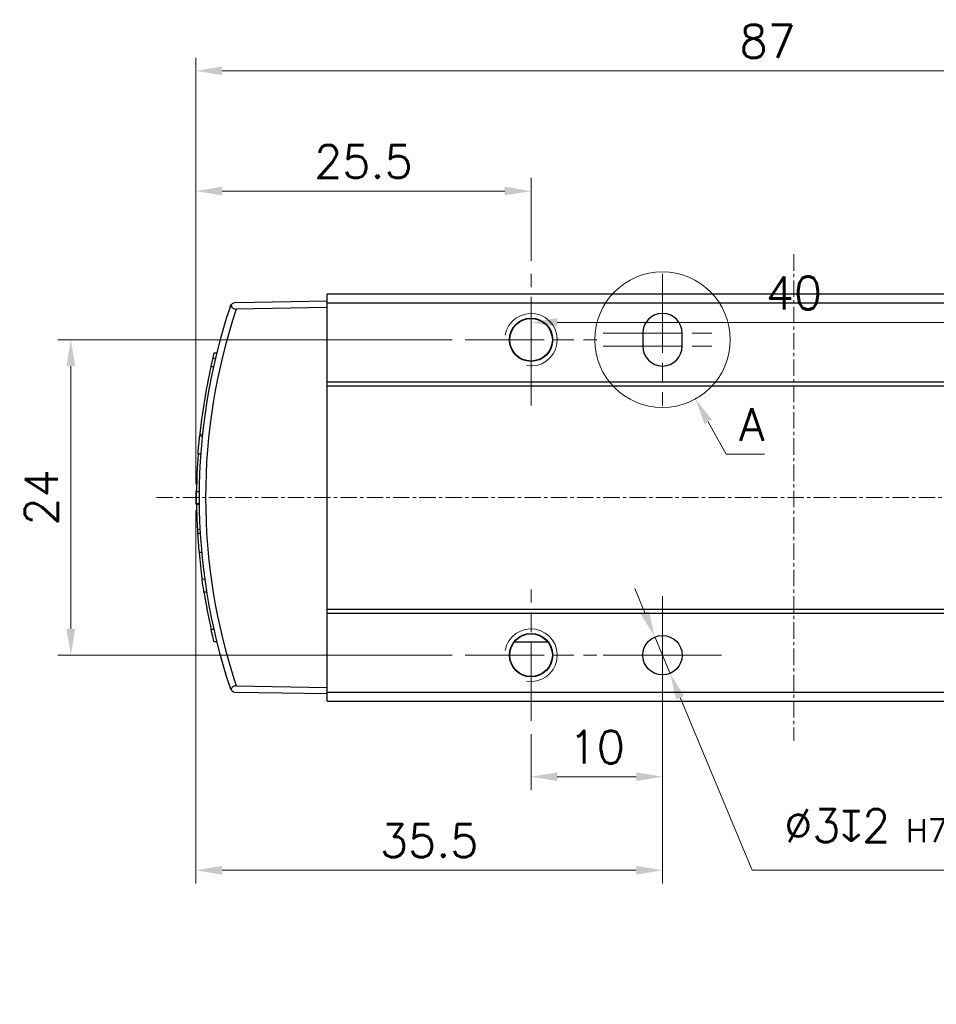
# Model space of a CAD drawing. Header units: inches. Extents: x 0 to 5655, y -2263 to 1330.
# Tile 161 of 239: x 3663 to 3733, y 297 to 372. Entities that reach past the tile are written whole.
import ezdxf

# ---------------------------------------------------------------- set-up
doc = ezdxf.new("R2010")
doc.units = ezdxf.units.IN
doc.header["$MEASUREMENT"] = 0
for name, pattern in [('AM_ISO08W050x2', [9, 6, -0.75, 1.5, -0.75]), ('CENTER', [2, 1.25, -0.25, 0.25, -0.25]), ('SLD-實線', [0])]:
    doc.linetypes.add(name, pattern=pattern)
for name, color, linetype, lineweight in [('AM_0', 7, 'Continuous', 30), ('AM_4', 3, 'Continuous', 15), ('AM_5', 3, 'Continuous', 15), ('AM_7', 4, 'CENTER', 15), ('AM_8', 1, 'Continuous', 15)]:
    doc.layers.add(name, color=color, linetype=linetype, lineweight=lineweight)
doc.styles.add('尺寸標註', font='romans.shx', dxfattribs={"bigfont": 'CHINESET.SHX'})
doc.dimstyles.new('複本 CNS2-1$0', dxfattribs={"dimtxt": 2.5, "dimasz": 2, "dimexe": 1, "dimexo": 1, "dimgap": 1, "dimtad": 1, "dimtoh": 1, "dimdsep": 46, "dimtxsty": '尺寸標註', "dimcen": 0, "dimclrd": 2, "dimclre": 2, "dimclrt": 3, "dimadec": 0, "dimazin": 2, "dimtp": 0.1, "dimtm": 0.1, "dimtfac": 0.71, "dimtmove": 0, "dimatfit": 0, "dimfxl": 0, "dimlwd": 13, "dimlwe": 13, "dimarcsym": 0})
doc.dimstyles.new('複本 CNS2-1$3', dxfattribs={"dimtxt": 2.5, "dimasz": 2, "dimexe": 1, "dimexo": 1, "dimgap": 1, "dimtad": 1, "dimtoh": 1, "dimdsep": 46, "dimtxsty": '尺寸標註', "dimcen": 0, "dimclrd": 2, "dimclre": 2, "dimclrt": 3, "dimadec": 0, "dimazin": 2, "dimtp": 0.1, "dimtm": 0.1, "dimtfac": 0.71, "dimtmove": 0, "dimatfit": 0, "dimfxl": 0, "dimlwd": 13, "dimlwe": 13, "dimarcsym": 0})

# ---------------------------------------------------------------- blocks, each defined once
blk = doc.blocks.new('*D610')
at = {"layer": 'AM_5', "color": 2, "lineweight": 13}
for p, q in [((3676.492, 334.329), (3676.492, 305.962)), ((3711.992, 317.829), (3711.992, 305.962)), ((3678.492, 306.962), (3709.992, 306.962))]:
    blk.add_line(p, q, dxfattribs=at)
at = {"layer": 'AM_5', "color": 2}
for points in [[(3678.492, 307.296), (3678.492, 306.629), (3676.492, 306.962)], [(3709.992, 307.296), (3709.992, 306.629), (3711.992, 306.962)]]:
    blk.add_solid(points, dxfattribs=at)
at = {"layer": 'Defpoints', "color": 0}
for p in [(3676.492, 335.329), (3711.992, 318.829), (3711.992, 306.962)]:
    blk.add_point(p, dxfattribs=at)
at = {"layer": 'AM_5', "color": 3, "insert": (3694.242, 309.212), "char_height": 2.5, "attachment_point": 5, "style": '尺寸標註'}
blk.add_mtext('35.5', dxfattribs=at)
blk = doc.blocks.new('*U290')
at = {"layer": 'AM_0'}
blk.add_circle((1762.515, 5441.238), 1.621, dxfattribs=at)
at = {"layer": 'AM_4'}
blk.add_arc((1762.515, 5441.238), 2, 260, 170, dxfattribs=at)
at = {"layer": 'AM_7', "linetype": 'AM_ISO08W050x2'}
for p, q in [((1762.515, 5436.238), (1762.515, 5446.238)), ((1757.515, 5441.238), (1767.515, 5441.238))]:
    blk.add_line(p, q, dxfattribs=at)
blk = doc.blocks.new('*U291')
at = {"layer": 'AM_0'}
blk.add_circle((1762.515, 5465.238), 1.621, dxfattribs=at)
at = {"layer": 'AM_4'}
blk.add_arc((1762.515, 5465.238), 2, 260, 170, dxfattribs=at)
at = {"layer": 'AM_7', "linetype": 'AM_ISO08W050x2'}
for p, q in [((1762.515, 5460.238), (1762.515, 5470.238)), ((1757.515, 5465.238), (1767.515, 5465.238))]:
    blk.add_line(p, q, dxfattribs=at)
blk = doc.blocks.new('*D578')
at = {"layer": 'AM_5', "color": 2, "lineweight": 13}
for p, q in [((3695.992, 347.329), (3665.981, 347.329)), ((3666.981, 345.329), (3666.981, 325.329)), ((3695.992, 323.329), (3665.981, 323.329))]:
    blk.add_line(p, q, dxfattribs=at)
at = {"layer": 'AM_5', "color": 2}
for points in [[(3666.648, 345.329), (3667.315, 345.329), (3666.981, 347.329)], [(3666.648, 325.329), (3667.315, 325.329), (3666.981, 323.329)]]:
    blk.add_solid(points, dxfattribs=at)
at = {"layer": 'Defpoints', "color": 0}
for p in [(3696.992, 347.329), (3666.981, 323.329), (3696.992, 323.329)]:
    blk.add_point(p, dxfattribs=at)
at = {"layer": 'AM_5', "color": 3, "insert": (3664.731, 335.329), "char_height": 2.5, "attachment_point": 5, "rotation": 90, "style": '尺寸標註'}
blk.add_mtext('24', dxfattribs=at)
blk = doc.blocks.new('*D579')
at = {"layer": 'AM_5', "color": 2, "lineweight": 13}
for p, q in [((3676.492, 336.329), (3676.492, 359.637)), ((3701.992, 353.329), (3701.992, 359.637)), ((3678.492, 358.637), (3699.992, 358.637))]:
    blk.add_line(p, q, dxfattribs=at)
at = {"layer": 'AM_5', "color": 2}
for points in [[(3678.492, 358.971), (3678.492, 358.304), (3676.492, 358.637)], [(3699.992, 358.971), (3699.992, 358.304), (3701.992, 358.637)]]:
    blk.add_solid(points, dxfattribs=at)
at = {"layer": 'Defpoints', "color": 0}
for p in [(3701.992, 358.637), (3701.992, 352.329), (3676.492, 335.329)]:
    blk.add_point(p, dxfattribs=at)
at = {"layer": 'AM_5', "color": 3, "insert": (3689.242, 360.887), "char_height": 2.5, "attachment_point": 5, "style": '尺寸標註'}
blk.add_mtext('25.5', dxfattribs=at)
blk = doc.blocks.new('*D580')
at = {"layer": 'AM_5', "color": 2, "lineweight": 13}
for p, q in [((3701.992, 343.329), (3701.992, 349.637)), ((3741.992, 343.329), (3741.992, 349.637)), ((3739.992, 348.637), (3703.992, 348.637))]:
    blk.add_line(p, q, dxfattribs=at)
at = {"layer": 'AM_5', "color": 2}
for points in [[(3703.992, 348.971), (3703.992, 348.304), (3701.992, 348.637)], [(3739.992, 348.971), (3739.992, 348.304), (3741.992, 348.637)]]:
    blk.add_solid(points, dxfattribs=at)
at = {"layer": 'Defpoints', "color": 0}
for p in [(3701.992, 348.637), (3701.992, 342.329), (3741.992, 342.329)]:
    blk.add_point(p, dxfattribs=at)
at = {"layer": 'AM_5', "color": 3, "insert": (3721.992, 350.887), "char_height": 2.5, "attachment_point": 5, "style": '尺寸標註'}
blk.add_mtext('40', dxfattribs=at)
blk = doc.blocks.new('*D611')
at = {"layer": 'AM_5', "color": 2, "lineweight": 13}
for p, q in [((3711.992, 322.329), (3711.992, 313.083)), ((3701.992, 317.329), (3701.992, 313.083)), ((3703.992, 314.083), (3709.992, 314.083))]:
    blk.add_line(p, q, dxfattribs=at)
at = {"layer": 'AM_5', "color": 2}
for points in [[(3703.992, 314.416), (3703.992, 313.749), (3701.992, 314.083)], [(3709.992, 314.416), (3709.992, 313.749), (3711.992, 314.083)]]:
    blk.add_solid(points, dxfattribs=at)
at = {"layer": 'Defpoints', "color": 0}
for p in [(3711.992, 323.329), (3701.992, 318.329), (3711.992, 314.083)]:
    blk.add_point(p, dxfattribs=at)
at = {"layer": 'AM_5', "color": 3, "insert": (3706.992, 316.333), "char_height": 2.5, "attachment_point": 5, "style": '尺寸標註'}
blk.add_mtext('10', dxfattribs=at)
blk = doc.blocks.new('*D581')
at = {"layer": 'AM_5', "color": 2, "lineweight": 13}
for p, q in [((3710.647, 326.56), (3709.879, 328.407)), ((3711.416, 324.714), (3712.569, 321.944)), ((3713.337, 320.098), (3718.804, 306.962)), ((3718.804, 306.962), (3745.614, 306.962))]:
    blk.add_line(p, q, dxfattribs=at)
at = {"layer": 'AM_5', "color": 2}
for points in [[(3710.955, 326.688), (3710.339, 326.432), (3711.416, 324.714)], [(3713.645, 320.226), (3713.029, 319.97), (3712.569, 321.944)]]:
    blk.add_solid(points, dxfattribs=at)
at = {"layer": 'Defpoints', "color": 0}
for p in [(3711.416, 324.714), (3712.569, 321.944)]:
    blk.add_point(p, dxfattribs=at)
at = {"layer": 'AM_5', "color": 3, "insert": (3732.709, 310.629), "char_height": 2.5, "attachment_point": 5, "style": '尺寸標註'}
blk.add_mtext('∅3{\\Famgdt;x}2{}{\\H0.7x;\\C3; H7 {\\H2x;\\W0.5;(}\\S+0.01^  0;{\\H2x;\\W0.5;)}}', dxfattribs=at)
blk = doc.blocks.new('*D588')
at = {"layer": 'AM_5', "color": 2, "lineweight": 13}
for p, q in [((3724.825, 275.011), (3740.291, 286.228)), ((3740.291, 286.228), (3777.791, 286.228)), ((3720.778, 272.076), (3723.206, 273.837)), ((3719.159, 270.901), (3717.54, 269.727))]:
    blk.add_line(p, q, dxfattribs=at)
at = {"layer": 'AM_5', "color": 2}
for points in [[(3724.63, 275.281), (3725.021, 274.741), (3723.206, 273.837)], [(3718.963, 271.171), (3719.355, 270.632), (3720.778, 272.076)]]:
    blk.add_solid(points, dxfattribs=at)
at = {"layer": 'Defpoints', "color": 0}
for p in [(3723.206, 273.837), (3720.778, 272.076)]:
    blk.add_point(p, dxfattribs=at)
at = {"layer": 'AM_5', "color": 3, "insert": (3759.541, 289.894), "char_height": 2.5, "attachment_point": 5, "style": '尺寸標註'}
blk.add_mtext('∅3{\\Famgdt;x}2{}{\\H0.7x;\\C3; H7 {\\H2x;\\W0.5;(}\\S+0.01^  0;{\\H2x;\\W0.5;)}}(含對側)', dxfattribs=at)
blk = doc.blocks.new('*D598')
at = {"layer": 'AM_5', "color": 2, "lineweight": 13}
for p, q in [((3676.492, 336.829), (3676.492, 368.786)), ((3763.492, 336.329), (3763.492, 368.786)), ((3678.492, 367.786), (3761.492, 367.786))]:
    blk.add_line(p, q, dxfattribs=at)
at = {"layer": 'AM_5', "color": 2}
for points in [[(3678.492, 368.119), (3678.492, 367.452), (3676.492, 367.786)], [(3761.492, 368.119), (3761.492, 367.452), (3763.492, 367.786)]]:
    blk.add_solid(points, dxfattribs=at)
at = {"layer": 'Defpoints', "color": 0}
for p in [(3763.492, 367.786), (3676.492, 335.829), (3763.492, 335.329)]:
    blk.add_point(p, dxfattribs=at)
at = {"layer": 'AM_5', "color": 3, "insert": (3719.992, 370.036), "char_height": 2.5, "attachment_point": 5, "style": '尺寸標註'}
blk.add_mtext('87', dxfattribs=at)

msp = doc.modelspace()

# ---------------------------------------------------------------- linework, layer by layer
at = {"color": 7, "linetype": 'SLD-實線', "lineweight": 25}
for p, q in [((3686.492, 350.829), (3758.492, 350.829)), ((3686.492, 350.132), (3686.492, 350.829)), ((3679.562, 350.158), (3686.492, 350.279)), ((3686.492, 344.132), (3686.492, 350.132)), ((3686.492, 350.132), (3758.492, 350.132)), ((3678.903, 349.223), (3678.903, 349.223)), ((3686.492, 349.779), (3679.562, 349.658)), ((3710.492, 347.829), (3710.492, 346.829)), ((3713.492, 346.829), (3713.492, 347.829)), ((3678.079, 346.309), (3677.872, 346.306)), ((3677.983, 345.914), (3677.777, 345.909)), ((3677.836, 345.275), (3677.631, 345.272)), ((3686.492, 344.132), (3758.492, 344.132)), ((3686.492, 343.832), (3686.492, 344.132)), ((3686.492, 343.832), (3758.492, 343.832)), ((3686.492, 326.826), (3686.492, 343.832)), ((3676.944, 341.394), (3676.942, 341.394)), ((3676.995, 340.129), (3676.794, 340.134)), ((3676.98, 339.991), (3676.779, 339.988)), ((3676.861, 338.619), (3676.66, 338.619)), ((3676.744, 335.76), (3676.544, 335.76)), ((3676.542, 334.869), (3676.744, 334.866)), ((3676.745, 334.802), (3676.545, 334.797)), ((3676.809, 332.863), (3676.608, 332.866)), ((3676.825, 332.58), (3676.624, 332.582)), ((3676.935, 331.134), (3676.734, 331.132)), ((3677.169, 329.096), (3676.966, 329.103)), ((3677.311, 328.135), (3677.109, 328.135)), ((3686.492, 326.826), (3758.492, 326.826)), ((3686.492, 326.526), (3686.492, 326.826)), ((3677.674, 326.143), (3677.674, 326.144)), ((3686.492, 326.526), (3758.492, 326.526)), ((3686.492, 320.526), (3686.492, 326.526)), ((3677.86, 325.275), (3677.655, 325.276)), ((3677.867, 324.362), (3678.074, 324.358)), ((3678.079, 324.349), (3677.872, 324.353)), ((3679.562, 321), (3686.492, 320.879)), ((3686.492, 320.379), (3679.562, 320.5)), ((3686.492, 320.526), (3758.492, 320.526)), ((3686.492, 319.829), (3686.492, 320.526)), ((3686.492, 319.829), (3758.492, 319.829))]:
    msp.add_line(p, q, dxfattribs=at)
for centre, radius in [((3701.992, 347.329), 1.65), ((3701.992, 323.329), 1.65), ((3711.992, 323.329), 1.5)]:
    msp.add_circle(centre, radius, dxfattribs=at)
for centre, radius, start, end in [((3679.571, 349.658), 0.5, 91, 141.24951), ((3722.492, 335.329), 45.75, 161.53861, 198.46139), ((3722.483, 335.329), 45.25, 161.53902, 198.46118), ((3711.992, 347.829), 1.5, 0, 180), ((3711.992, 346.829), 1.5, 180, 0), ((3722.492, 335.329), 45.95, 166.17967, 166.74779), ((3722.492, 335.329), 45.95, 166.68879, 167.50295), ((3722.492, 335.329), 45.95, 167.50295, 173.99821), ((3722.492, 335.329), 45.95, 173.99821, 174.18098), ((3722.492, 335.329), 45.95, 175.89479, 179.46233), ((3722.492, 335.329), 45.95, 177.34921, 177.48009), ((3722.492, 335.329), 45.95, 180.57368, 180.66314), ((3722.492, 335.329), 45.95, 180.66314, 183.07334), ((3722.492, 335.329), 45.95, 183.07334, 183.42698), ((3722.492, 335.329), 45.95, 183.42698, 185.24097), ((3722.492, 335.329), 45.95, 185.24097, 187.78709), ((3722.492, 335.329), 45.95, 189.00787, 192.63822), ((3679.571, 321), 0.5, 218.74762, 269)]:
    msp.add_arc(centre, radius, start, end, dxfattribs=at)
for points, knots in [([(3679.097, 349.817), (3679.097, 349.818), (3679.115, 349.873), (3679.148, 349.922), (3679.181, 349.971)], [0, 0, 0, 0, 0.018189, 1, 1, 1, 1]), ([(3679.181, 349.971), (3679.187, 349.927), (3679.199, 349.849), (3679.269, 349.753), (3679.363, 349.691), (3679.465, 349.661), (3679.533, 349.659), (3679.562, 349.658)], [0, 0, 0, 0, 0.282594, 0.505693, 0.687422, 0.869705, 1, 1, 1, 1]), ([(3676.66, 338.619), (3676.674, 338.801), (3676.702, 339.168), (3676.743, 339.627), (3676.768, 339.881), (3676.777, 339.968), (3676.779, 339.988)], [0, 0, 0, 0, 0.301503, 0.604967, 0.908191, 1, 1, 1, 1]), ([(3676.544, 334.88), (3676.544, 334.877), (3676.544, 334.868), (3676.544, 334.957), (3676.542, 335.142), (3676.542, 335.407), (3676.543, 335.628), (3676.544, 335.746), (3676.544, 335.76)], [0, 0, 0, 0, 0.085473, 0.30653, 0.5276, 0.748706, 0.969831, 1, 1, 1, 1]), ([(3677.109, 328.135), (3677.08, 328.32), (3677.024, 328.683), (3676.985, 328.965), (3676.966, 329.103)], [0, 0, 0, 0, 0.511965, 1, 1, 1, 1]), ([(3677.868, 324.372), (3677.868, 324.37), (3677.87, 324.36), (3677.849, 324.446), (3677.806, 324.626), (3677.744, 324.887), (3677.691, 325.118), (3677.661, 325.25), (3677.655, 325.276)], [0, 0, 0, 0, 0.08099, 0.292674, 0.505581, 0.723411, 0.947123, 1, 1, 1, 1]), ([(3703.305, 324.329), (3703.096, 324.329), (3702.886, 324.329), (3702.449, 324.329), (3702.221, 324.329), (3701.877, 324.329), (3701.761, 324.329), (3701.535, 324.329), (3701.424, 324.329), (3701.099, 324.329), (3700.887, 324.329), (3700.68, 324.329)], [0, 0, 0, 0, 0.25, 0.25, 0.5, 0.5, 0.625, 0.625, 0.75, 0.75, 1, 1, 1, 1]), ([(3679.097, 320.842), (3679.097, 320.841), (3679.115, 320.785), (3679.148, 320.736), (3679.181, 320.687)], [0, 0, 0, 0, 0.018191, 1, 1, 1, 1]), ([(3679.562, 321), (3679.523, 320.998), (3679.444, 320.995), (3679.34, 320.955), (3679.253, 320.887), (3679.195, 320.795), (3679.186, 320.723), (3679.181, 320.687)], [0, 0, 0, 0, 0.178805, 0.358158, 0.529881, 0.770249, 1, 1, 1, 1])]:
    msp.add_open_spline(points, degree=3, knots=knots, dxfattribs=at)
at = {"layer": 'AM_5', "color": 2, "lineweight": 13}
for p, q in [((3715.477, 341.08), (3716.842, 338.633)), ((3716.842, 338.633), (3719.747, 338.633))]:
    msp.add_line(p, q, dxfattribs=at)
at = {"layer": 'AM_5', "color": 2}
msp.add_solid([(3715.769, 341.242), (3715.186, 340.917), (3714.503, 342.826)], dxfattribs=at)
at = {"layer": 'AM_7'}
for p, q in [((3721.992, 353.829), (3721.992, 316.829)), ((3673.492, 335.329), (3797.012, 335.329))]:
    msp.add_line(p, q, dxfattribs=at)
at = {"layer": 'AM_7', "linetype": 'AM_ISO08W050x2'}
for p, q in [((3711.992, 352.329), (3711.992, 342.329)), ((3707.492, 347.829), (3716.492, 347.829)), ((3707.492, 346.829), (3716.492, 346.829)), ((3711.992, 323.329), (3711.992, 327.829)), ((3711.992, 323.329), (3707.492, 323.329)), ((3711.992, 323.329), (3716.492, 323.329)), ((3711.992, 323.329), (3711.992, 318.829))]:
    msp.add_line(p, q, dxfattribs=at)
at = {"layer": 'AM_8'}
msp.add_line((3676.492, 335.829), (3676.492, 334.829), dxfattribs=at)
msp.add_circle((3711.992, 347.329), 5.156, dxfattribs=at)

# ---------------------------------------------------------------- block references
at = {"layer": 'AM_0'}
for name in ['*U291', '*U290']:
    msp.add_blockref(name, (1939.477, -5117.909), dxfattribs=at)

# ---------------------------------------------------------------- texts
at = {"layer": 'AM_5', "color": 3, "insert": (3718.794, 340.883), "char_height": 2.5, "attachment_point": 5, "style": '尺寸標註'}
msp.add_mtext('A', dxfattribs=at)

# ---------------------------------------------------------------- dimensions: what is measured, and where the dimension line sits
at = {"layer": 'AM_5'}
for base, p1, p2, override, picture, middle in [((3763.492, 367.786), (3676.492, 335.829), (3763.492, 335.329), {"dimdec": 1, "dimtix": 1}, '*D598', (3719.992, 370.036)), ((3701.992, 358.637), (3676.492, 335.329), (3701.992, 352.329), {"dimdec": 1, "dimtix": 1}, '*D579', (3689.242, 360.887)), ((3701.992, 348.637), (3741.992, 342.329), (3701.992, 342.329), {"dimdec": 1, "dimtix": 1}, '*D580', (3721.992, 350.887)), ((3711.992, 306.962), (3676.492, 335.329), (3711.992, 318.829), {"dimdec": 1, "dimtix": 1}, '*D610', (3694.242, 309.212)), ((3711.992, 314.083), (3701.992, 318.329), (3711.992, 323.329), {"dimdec": 1}, '*D611', (3706.992, 316.333))]:
    dim = msp.add_linear_dim(base=base, p1=p1, p2=p2, dimstyle='複本 CNS2-1$0', override=override, dxfattribs=at)
    dim.commit()
    dim.dimension.update_dxf_attribs({"geometry": picture, "text_midpoint": middle})
dim = msp.add_linear_dim(base=(3666.981, 323.329), p1=(3696.992, 347.329), p2=(3696.992, 323.329), angle=90, dimstyle='複本 CNS2-1$0', dxfattribs=at)
dim.commit()
dim.dimension.update_dxf_attribs({"geometry": '*D578', "text_midpoint": (3664.731, 335.329)})
for p1, p2, text, override, picture, middle in [((3711.416, 324.714), (3712.569, 321.944), '<>{\\Famgdt;x}2{}{\\H0.7x;\\C3; H7 {\\H2x;\\W0.5;(}\\S+0.01^  0;{\\H2x;\\W0.5;)}}', {"dimdec": 1}, '*D581', (3732.709, 306.962)), ((3720.778, 272.076), (3723.206, 273.837), '<>{\\Famgdt;x}2{}{\\H0.7x;\\C3; H7 {\\H2x;\\W0.5;(}\\S+0.01^  0;{\\H2x;\\W0.5;)}}(含對側)', {"dimdec": 1, "dimtp": 0.1, "dimtm": 0.1, "dimtdec": 2, "dimtzin": 8}, '*D588', (3759.541, 286.228))]:
    dim = msp.add_diameter_dim_2p(p1=p1, p2=p2, text=text, dimstyle='複本 CNS2-1$3', override=override, dxfattribs=at)
    dim.commit()
    dim.dimension.update_dxf_attribs({"geometry": picture, "text_midpoint": middle, "dimtype": 163})

doc.saveas('drawing.dxf')
